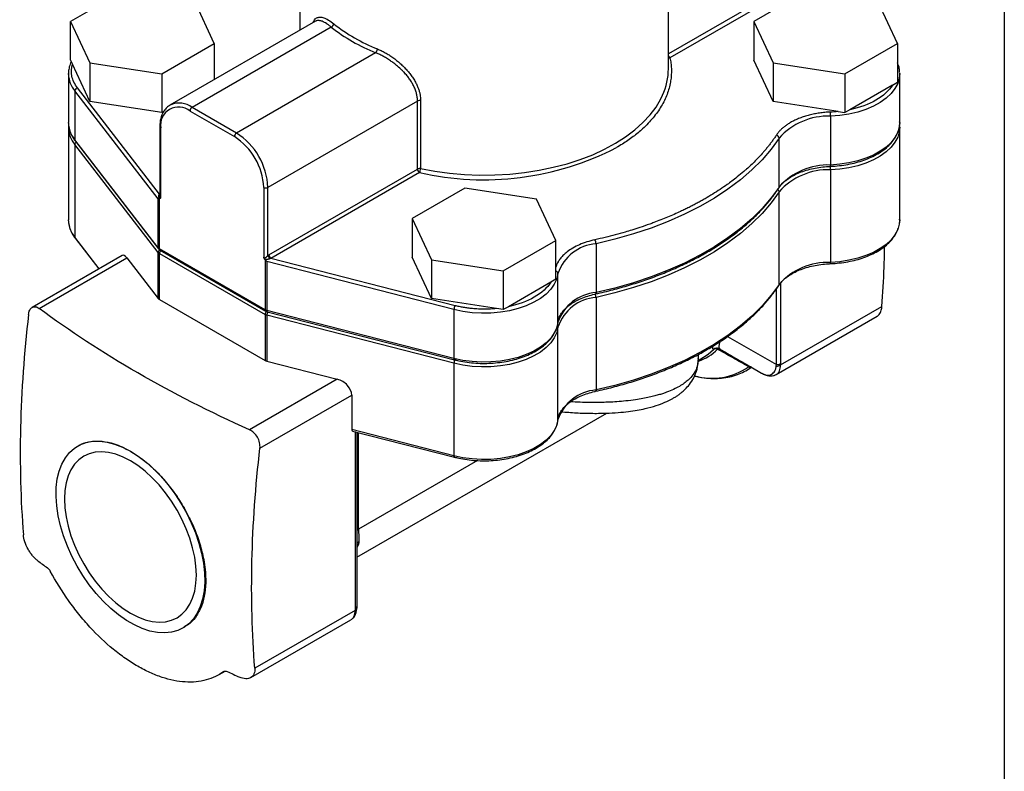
# Model space of a CAD drawing. Header units: inches. Extents: x 0.5 to 21.5, y 0.5 to 16.5.
# Tile 4 of 6: x 18.2 to 21.5, y 10.7 to 13.3. Entities that reach past the tile are written whole.
import ezdxf

# ---------------------------------------------------------------- set-up
doc = ezdxf.new("R2010")
doc.units = ezdxf.units.IN
doc.header["$LTSCALE"] = 2
doc.header["$MEASUREMENT"] = 0
doc.linetypes.add('SLD-Solid', pattern=[0])
doc.layers.add('TEXT', color=140, linetype='SLD-Solid', lineweight=25)

msp = doc.modelspace()

# ---------------------------------------------------------------- linework, layer by layer
for p, q in [((20.366, 13.0923), (20.366, 13.5452)), ((19.121, 13.4746), (19.121, 13.2221)), ((20.7578, 13.3684), (20.366, 13.1422)), ((18.5252, 13.3548), (18.3476, 13.2523)), ((20.7649, 13.3562), (20.3712, 13.1289)), ((20.8318, 13.3548), (20.6542, 13.2523)), ((18.8328, 13.1772), (18.7678, 13.3173)), ((21.1394, 13.1772), (21.0744, 13.3173)), ((18.3476, 13.2523), (18.4126, 13.1122)), ((18.3476, 13.1216), (18.3476, 13.2523)), ((19.174, 13.2527), (18.6828, 12.9691)), ((19.2276, 13.2329), (18.7578, 12.9617)), ((20.6542, 13.2523), (20.7192, 13.1122)), ((20.6542, 13.2523), (20.6542, 13.1216)), ((18.6552, 13.0747), (18.8328, 13.1772)), ((18.8328, 13.1772), (18.8328, 13.0557)), ((20.9618, 13.0747), (21.1394, 13.1772)), ((21.1394, 13.1772), (21.1394, 13.0466)), ((19.3775, 13.1464), (18.9077, 12.8751)), ((18.3476, 13.1216), (18.3539, 13.1082)), ((18.4126, 12.9816), (18.3539, 13.1082)), ((18.4126, 13.1122), (18.6552, 13.0747)), ((18.4126, 13.1122), (18.4126, 12.9816)), ((20.7192, 12.9816), (20.6542, 13.1216)), ((20.7192, 13.1122), (20.7192, 12.9816)), ((20.7192, 13.1122), (20.9618, 13.0747)), ((18.3402, 13.0759), (18.3402, 12.911)), ((18.3403, 13.0729), (18.3402, 13.0759)), ((18.6552, 13.0747), (18.6552, 12.944)), ((20.9618, 13.0747), (20.9618, 12.944)), ((21.1467, 13.079), (21.1468, 13.0759)), ((21.1468, 12.911), (21.1468, 13.0759)), ((21.1223, 13.0367), (20.9788, 12.9539)), ((21.1223, 13.0367), (21.1394, 13.0466)), ((18.6431, 12.6525), (18.3618, 13.0172)), ((18.3618, 13.0172), (18.3618, 12.8523)), ((18.6479, 12.6688), (18.371, 13.0277)), ((18.6552, 12.944), (18.4126, 12.9816)), ((18.6855, 12.9706), (18.6828, 12.9691)), ((19.5187, 12.983), (19.0138, 12.6914)), ((19.5187, 12.7535), (19.5187, 12.983)), ((19.5293, 12.9843), (19.5293, 12.7548)), ((20.9385, 12.9476), (20.7192, 12.9816)), ((18.6618, 12.9479), (18.6552, 12.944)), ((18.7507, 12.9494), (18.9006, 12.8629)), ((18.9077, 12.8751), (18.7578, 12.9617)), ((20.9134, 12.9319), (20.9134, 12.767)), ((20.9385, 12.9476), (20.9618, 12.944)), ((20.9788, 12.9539), (20.9618, 12.944)), ((18.3403, 12.9079), (18.3402, 12.911)), ((21.1464, 12.8979), (21.146, 12.9028)), ((18.3402, 12.8946), (18.3402, 12.5819)), ((18.6488, 12.8964), (18.6488, 12.6611)), ((18.6517, 12.6566), (18.6517, 12.8923)), ((21.1467, 12.8977), (21.1468, 12.8946)), ((21.1468, 12.5819), (21.1468, 12.8946)), ((18.6431, 12.4876), (18.3618, 12.8523)), ((18.6431, 12.4713), (18.3618, 12.8359)), ((18.3618, 12.8359), (18.3618, 12.5232)), ((18.363, 12.8485), (18.6444, 12.4838)), ((20.7397, 12.6927), (20.7397, 12.8577)), ((19.017, 12.4638), (19.5187, 12.7535)), ((19.5258, 12.7413), (19.024, 12.4516)), ((20.9134, 12.7506), (20.9134, 12.4379)), ((18.6479, 12.6688), (18.6488, 12.6693)), ((18.6479, 12.6688), (18.6488, 12.6683)), ((18.9996, 12.6914), (18.9996, 12.4557)), ((19.0138, 12.4616), (19.0138, 12.6914)), ((19.6785, 12.689), (19.5009, 12.5865)), ((19.9211, 12.6515), (19.6785, 12.689)), ((20.7397, 12.3637), (20.7397, 12.6764)), ((18.6431, 12.4876), (18.6431, 12.6525)), ((18.6473, 12.4841), (18.6473, 12.6531)), ((19.9861, 12.5114), (19.9211, 12.6515)), ((18.3403, 12.5789), (18.3402, 12.5819)), ((19.5009, 12.5865), (19.5659, 12.4464)), ((19.5009, 12.5865), (19.5009, 12.4558)), ((18.4441, 12.4165), (18.3618, 12.5232)), ((18.363, 12.5194), (18.4429, 12.4159)), ((19.8085, 12.4089), (19.9861, 12.5114)), ((19.9861, 12.3808), (19.9861, 12.5114)), ((20.1215, 12.5008), (20.1215, 12.3359)), ((18.6431, 12.3161), (18.6431, 12.4713)), ((18.6444, 12.4838), (18.6493, 12.4795)), ((19.0041, 12.2781), (18.6473, 12.4841)), ((18.6473, 12.4678), (19.0041, 12.2618)), ((18.6473, 12.3126), (18.6473, 12.4678)), ((18.6493, 12.4795), (19.0061, 12.2736)), ((18.5218, 12.4614), (18.2179, 12.2859)), ((18.2413, 12.2825), (18.5372, 12.4534)), ((18.5372, 12.4534), (18.6431, 12.3161)), ((19.0041, 12.4472), (19.0041, 12.2781)), ((19.6418, 12.2783), (19.0101, 12.4407)), ((19.0101, 12.4407), (19.0101, 12.2758)), ((19.6459, 12.2917), (19.024, 12.4516)), ((19.5659, 12.3158), (19.5009, 12.4558)), ((19.5659, 12.4464), (19.8085, 12.4089)), ((19.5659, 12.4464), (19.5659, 12.3158)), ((19.8085, 12.4089), (19.8085, 12.2783)), ((19.9929, 12.2356), (19.9929, 12.4006)), ((19.969, 12.3709), (19.8255, 12.2881)), ((19.9861, 12.3808), (19.969, 12.3709)), ((20.7446, 12.3681), (20.7446, 12.096)), ((20.7305, 12.0926), (20.7305, 12.3485)), ((18.6473, 12.3126), (19.0041, 12.1067)), ((19.7852, 12.2819), (19.5659, 12.3158)), ((20.1215, 12.3196), (20.1215, 12.0068)), ((19.0061, 12.2736), (19.0117, 12.2713)), ((19.6418, 12.1134), (19.0101, 12.2758)), ((19.0117, 12.2713), (19.6434, 12.1089)), ((19.6418, 12.2783), (19.6418, 12.1134)), ((19.8085, 12.2783), (19.7852, 12.2819)), ((19.8255, 12.2881), (19.8085, 12.2783)), ((20.7447, 12.0915), (21.0869, 12.2891)), ((19.0041, 12.2618), (19.0041, 12.1067)), ((19.6418, 12.097), (19.0101, 12.2594)), ((19.0101, 12.2594), (19.0101, 12.1043)), ((20.73, 12.059), (21.0709, 12.2558)), ((19.9929, 11.9066), (19.9929, 12.2193)), ((20.5655, 12.1879), (20.7305, 12.0926)), ((20.5396, 12.1451), (20.6805, 12.0638)), ((20.5396, 12.1451), (20.5397, 12.145)), ((19.0101, 12.1043), (19.2479, 12.0432)), ((20.4657, 12.1131), (20.4657, 12.112)), ((20.4662, 12.1067), (20.4846, 12.1174)), ((20.467, 12.1131), (20.467, 12.1271)), ((19.6418, 12.097), (19.6418, 11.7843)), ((20.6277, 12.0719), (20.6461, 12.0836)), ((20.6302, 12.0733), (20.647, 12.0831)), ((20.6438, 12.0849), (20.6805, 12.0638)), ((19.2479, 12.0432), (18.9519, 11.8723)), ((20.6861, 12.0611), (20.6872, 12.0605)), ((18.9867, 11.8107), (19.2968, 11.9897)), ((19.2968, 11.9897), (19.2968, 11.873)), ((19.3139, 11.4416), (20.1575, 11.9286)), ((20.0065, 11.9332), (20.001, 11.93)), ((19.6418, 11.7843), (19.2968, 11.873)), ((19.2997, 11.8682), (19.6434, 11.7799)), ((19.3081, 11.8661), (19.3081, 11.2667)), ((19.3139, 11.8646), (19.3139, 11.2749)), ((19.32, 11.5369), (19.32, 11.863)), ((18.3729, 11.8181), (18.3719, 11.8175)), ((19.7209, 11.7683), (19.32, 11.5369)), ((19.3134, 11.2674), (19.3136, 11.2727)), ((19.3079, 11.2621), (18.9693, 11.0666)), ((18.7269, 11.2027), (18.7327, 11.206)), ((18.9559, 11.0348), (19.2933, 11.2296)), ((18.8487, 11.0449), (18.8696, 11.057))]:
    msp.add_line(p, q)
at = {"flags": 128}
for points in [[(21.1468, 13.0759), (21.1454, 13.0608), (21.1401, 13.0427), (21.1308, 13.0252), (21.1178, 13.0084), (21.1011, 12.9928), (21.0812, 12.9785), (21.0583, 12.9658), (21.0328, 12.9548), (21.0051, 12.9458), (20.9756, 12.939), (20.9449, 12.9343), (20.9134, 12.9319)], [(19.5293, 12.7548), (19.5777, 12.7459), (19.6273, 12.7392), (19.6777, 12.7349), (19.7285, 12.733), (19.7794, 12.7335), (19.83, 12.7364), (19.8801, 12.7417), (19.9293, 12.7493), (19.9772, 12.7592), (20.0236, 12.7713), (20.0681, 12.7856), (20.1104, 12.8019), (20.1503, 12.8202), (20.1874, 12.8403), (20.2216, 12.8621), (20.2526, 12.8854), (20.2801, 12.9101), (20.3041, 12.9361), (20.3244, 12.963), (20.3407, 12.9909), (20.3465, 13.003)], [(21.1468, 12.911), (21.1454, 12.8958), (21.1401, 12.8778), (21.1308, 12.8602), (21.1178, 12.8435), (21.1011, 12.8278), (21.0812, 12.8135), (21.0583, 12.8008), (21.0328, 12.7899), (21.0051, 12.7809), (20.9756, 12.774), (20.9449, 12.7694), (20.9134, 12.767)], [(21.1468, 12.8946), (21.1454, 12.8795), (21.1401, 12.8614), (21.1308, 12.8439), (21.1178, 12.8272), (21.1011, 12.8115), (21.0812, 12.7972), (21.0583, 12.7845), (21.0328, 12.7736), (21.0051, 12.7646), (20.9756, 12.7577), (20.9449, 12.753), (20.9134, 12.7506)], [(20.7397, 12.8577), (20.713, 12.8208), (20.6822, 12.7849), (20.6475, 12.7503), (20.6089, 12.7171), (20.5667, 12.6854), (20.521, 12.6553), (20.472, 12.6271), (20.42, 12.6007), (20.365, 12.5763), (20.3075, 12.5541), (20.2475, 12.534), (20.1855, 12.5162), (20.1215, 12.5008)], [(18.6488, 12.6665), (18.6478, 12.6667), (18.6466, 12.6672)], [(20.7397, 12.6927), (20.713, 12.6558), (20.6822, 12.62), (20.6475, 12.5854), (20.6089, 12.5522), (20.5667, 12.5205), (20.521, 12.4904), (20.472, 12.4621), (20.42, 12.4357), (20.365, 12.4114), (20.3075, 12.3891), (20.2475, 12.3691), (20.1855, 12.3513), (20.1215, 12.3359)], [(20.7397, 12.6764), (20.713, 12.6395), (20.6822, 12.6037), (20.6475, 12.5691), (20.6089, 12.5358), (20.5667, 12.5041), (20.521, 12.4741), (20.472, 12.4458), (20.42, 12.4194), (20.365, 12.395), (20.3075, 12.3728), (20.2475, 12.3527), (20.1855, 12.335), (20.1215, 12.3196)], [(21.1468, 12.5819), (21.1454, 12.5668), (21.1401, 12.5487), (21.1308, 12.5311), (21.1178, 12.5144), (21.1011, 12.4988), (21.0812, 12.4845), (21.0583, 12.4718), (21.0328, 12.4608), (21.0051, 12.4518), (20.9756, 12.445), (20.9449, 12.4403), (20.9134, 12.4379)], [(19.9929, 12.4006), (19.9888, 12.3822), (19.9806, 12.3643), (19.9685, 12.3472), (19.9527, 12.3311), (19.9335, 12.3163), (19.9111, 12.3031), (19.8861, 12.2916), (19.8586, 12.282), (19.8293, 12.2746), (19.7986, 12.2694), (19.7669, 12.2665), (19.7349, 12.2659), (19.703, 12.2677), (19.6718, 12.2719), (19.6418, 12.2783)], [(20.1215, 12.3359), (20.1215, 12.3344), (20.1213, 12.3332), (20.1209, 12.3323), (20.1205, 12.3317), (20.1201, 12.3315)], [(20.7397, 12.3637), (20.713, 12.3268), (20.6822, 12.2909), (20.6475, 12.2563), (20.6089, 12.2231), (20.5667, 12.1914), (20.521, 12.1613), (20.472, 12.1331), (20.42, 12.1067), (20.365, 12.0823), (20.3075, 12.06), (20.2475, 12.04), (20.1855, 12.0222), (20.1215, 12.0068)], [(19.0101, 12.2758), (19.0102, 12.2743), (19.0104, 12.273), (19.0108, 12.2721), (19.0113, 12.2715), (19.0117, 12.2713)], [(19.9929, 12.2356), (19.9888, 12.2173), (19.9806, 12.1994), (19.9685, 12.1823), (19.9527, 12.1662), (19.9335, 12.1514), (19.9111, 12.1381), (19.8861, 12.1266), (19.8586, 12.1171), (19.8293, 12.1096), (19.7986, 12.1044), (19.7669, 12.1015), (19.7349, 12.101), (19.703, 12.1028), (19.6718, 12.1069), (19.6418, 12.1134)], [(19.9929, 12.2193), (19.9888, 12.201), (19.9806, 12.1831), (19.9685, 12.166), (19.9527, 12.1499), (19.9335, 12.1351), (19.9111, 12.1218), (19.8861, 12.1103), (19.8586, 12.1008), (19.8293, 12.0933), (19.7986, 12.0881), (19.7669, 12.0852), (19.7349, 12.0846), (19.703, 12.0864), (19.6718, 12.0906), (19.6418, 12.097)], [(20.4846, 12.1174), (20.4998, 12.1275), (20.5182, 12.1438)], [(19.6418, 12.1134), (19.6419, 12.1119), (19.6421, 12.1106), (19.6425, 12.1097), (19.643, 12.1091), (19.6434, 12.1089)], [(20.1215, 12.0068), (20.1215, 12.0053), (20.1213, 12.0041), (20.1209, 12.0032), (20.1205, 12.0026), (20.1201, 12.0025)], [(19.9929, 11.9066), (19.9888, 11.8882), (19.9806, 11.8703), (19.9685, 11.8532), (19.9527, 11.8371), (19.9335, 11.8223), (19.9111, 11.8091), (19.8861, 11.7976), (19.8586, 11.788), (19.8293, 11.7806), (19.7986, 11.7754), (19.7669, 11.7724), (19.7349, 11.7719), (19.703, 11.7737), (19.6718, 11.7779), (19.6418, 11.7843)], [(18.5494, 11.8), (18.5761, 11.7829), (18.6025, 11.7628), (18.6282, 11.7398), (18.6531, 11.7142), (18.6768, 11.6863), (18.6991, 11.6564), (18.7197, 11.6248), (18.7383, 11.5919), (18.7548, 11.5581), (18.769, 11.5238), (18.7807, 11.4893), (18.7897, 11.455), (18.7961, 11.4214), (18.7996, 11.3888), (18.8003, 11.3575), (18.7982, 11.328), (18.7933, 11.3005), (18.7855, 11.2754), (18.7752, 11.253), (18.7622, 11.2335), (18.7469, 11.2171), (18.7293, 11.2041), (18.7096, 11.1945), (18.6882, 11.1884), (18.6652, 11.1861), (18.6408, 11.1874), (18.6155, 11.1923), (18.5893, 11.2009), (18.5628, 11.2129), (18.536, 11.2283), (18.5095, 11.247), (18.4834, 11.2686), (18.458, 11.2929), (18.4337, 11.3197), (18.4106, 11.3487), (18.3892, 11.3794), (18.3696, 11.4117), (18.352, 11.4451), (18.3366, 11.4792), (18.3237, 11.5137), (18.3133, 11.5481), (18.3056, 11.5821), (18.3006, 11.6153), (18.2985, 11.6472), (18.2992, 11.6777), (18.3027, 11.7062), (18.3091, 11.7325), (18.3181, 11.7563), (18.3298, 11.7773), (18.344, 11.7953), (18.3605, 11.81), (18.3791, 11.8214), (18.3997, 11.8292), (18.422, 11.8334), (18.4457, 11.8339), (18.4706, 11.8308), (18.4963, 11.8241), (18.5227, 11.8137), (18.5494, 11.8)], [(18.7721, 11.3815), (18.7707, 11.4111), (18.7666, 11.442), (18.7596, 11.4737), (18.7501, 11.5058), (18.738, 11.5381), (18.7236, 11.5699), (18.7069, 11.6011), (18.6883, 11.631), (18.6679, 11.6595), (18.6461, 11.686), (18.623, 11.7104), (18.599, 11.7322), (18.5743, 11.7513), (18.5494, 11.7673), (18.5245, 11.7801), (18.4998, 11.7895), (18.4758, 11.7953), (18.4528, 11.7976), (18.4309, 11.7963), (18.4105, 11.7914), (18.3919, 11.7829), (18.3753, 11.771), (18.3608, 11.7558), (18.3487, 11.7375), (18.3392, 11.7164), (18.3323, 11.6927), (18.3281, 11.6667), (18.3267, 11.6387), (18.3281, 11.6091), (18.3323, 11.5782), (18.3392, 11.5465), (18.3487, 11.5143), (18.3608, 11.4821), (18.3753, 11.4503), (18.3919, 11.4191), (18.4105, 11.3892), (18.4309, 11.3607), (18.4528, 11.3342), (18.4758, 11.3098), (18.4998, 11.2879), (18.5245, 11.2689), (18.5494, 11.2529), (18.5743, 11.2401), (18.599, 11.2307), (18.623, 11.2249), (18.6461, 11.2226), (18.6679, 11.2239), (18.6883, 11.2288), (18.7069, 11.2373), (18.7236, 11.2492), (18.738, 11.2644), (18.7501, 11.2826), (18.7596, 11.3038), (18.7666, 11.3275), (18.7707, 11.3535), (18.7721, 11.3815)], [(19.6418, 11.7843), (19.6419, 11.7828), (19.6421, 11.7816), (19.6425, 11.7806), (19.643, 11.7801), (19.6434, 11.7799)]]:
    msp.add_lwpolyline(points, dxfattribs=at)
for centre, radius, start, end in [((19.2223, 13.2453), 0.0135, 293.1944, 356.1415), ((19.5965, 13.6988), 0.5942, 231.6283, 248.3771), ((19.5988, 13.7029), 0.5848, 231.6283, 248.3771), ((19.3651, 13.1597), 0.0183, 313.0679, 358.5298), ((20.3792, 13.1415), 0.0149, 207.6428, 237.5979), ((20.3703, 13.1399), 0.0111, 246.9396, 274.5866), ((18.4354, 13.0777), 0.0953, 182.9245, 219.4302), ((20.1469, 13.0934), 0.2191, 335.6252, 359.7071), ((18.3737, 13.0161), 0.0119, 103.25, 174.7774), ((18.7137, 12.9016), 0.0746, 53.7602, 112.2356), ((19.5258, 12.9691), 0.0155, 77.3073, 117.2013), ((18.7124, 12.9015), 0.0614, 51.3254, 188.6853), ((18.7661, 12.9487), 0.0154, 122.6055, 177.3945), ((20.9046, 12.7122), 0.2199, 87.6973, 138.5831), ((20.7675, 12.9319), 0.1458, 359.9899, 5.4691), ((18.4354, 12.9128), 0.0953, 182.9245, 219.4302), ((18.4354, 12.8965), 0.0953, 182.9245, 219.4302), ((18.6538, 12.8969), 0.00503, 185.7107, 245.6239), ((18.916, 12.8622), 0.0154, 122.6055, 177.3945), ((18.7845, 12.6815), 0.2295, 2.4763, 57.5237), ((20.7282, 12.8566), 0.0115, 5.5474, 79.3935), ((18.3679, 12.8522), 0.00605, 178.8703, 217.0111), ((18.3728, 12.8352), 0.011, 125.8049, 176.2793), ((18.7856, 12.6822), 0.2142, 2.4764, 57.5236), ((19.742, 13.697), 0.9799, 257.2545, 297.2541), ((20.9046, 12.5473), 0.2199, 87.6973, 138.5831), ((20.9006, 12.7657), 0.0128, 346.7079, 5.7524), ((19.5258, 12.7397), 0.0155, 77.3073, 117.2013), ((19.5341, 12.7542), 0.0154, 182.6055, 237.3945), ((19.5001, 12.755), 0.0291, 331.8619, 359.7072), ((20.9046, 12.531), 0.2199, 87.6973, 138.5831), ((20.7675, 12.7507), 0.1458, 359.9899, 5.4691), ((19.0067, 12.7051), 0.0154, 242.6097, 297.3903), ((20.7292, 12.6757), 0.0105, 3.7012, 54.184), ((20.7335, 12.6927), 0.00617, 327.0536, 0.8149), ((18.4354, 12.5837), 0.0953, 182.9245, 219.4302), ((18.3679, 12.5231), 0.00605, 178.8703, 217.0111), ((20.1322, 12.3546), 0.1466, 94.1637, 161.7307), ((20.0932, 12.5007), 0.0283, 0.3241, 28.9965), ((18.654, 12.4964), 0.014, 218.8786, 241.0684), ((18.6492, 12.4875), 0.00605, 178.868, 217.1275), ((18.6543, 12.4705), 0.0112, 120.5299, 176.0794), ((18.654, 12.48), 0.014, 218.8786, 241.0684), ((18.6522, 12.4836), 0.00493, 173.7012, 234.9867), ((18.663, 12.4669), 0.0158, 135.0169, 176.9203), ((19.0322, 12.4666), 0.0191, 195.2292, 236.6714), ((19.0323, 12.4645), 0.0154, 182.6055, 237.3945), ((20.9046, 12.2182), 0.2199, 87.6973, 138.5831), ((20.9006, 12.4366), 0.0128, 346.7079, 5.7524), ((19.9838, 12.3997), 0.00917, 5.3924, 75.6846), ((20.1322, 12.1897), 0.1466, 94.1637, 161.7307), ((20.7335, 12.3636), 0.00617, 327.0536, 0.8149), ((18.654, 12.3249), 0.014, 218.8786, 241.0684), ((20.1322, 12.1733), 0.1466, 94.1637, 161.7307), ((20.0906, 12.319), 0.0309, 1.055, 21.5854), ((19.0088, 12.2775), 0.00479, 172.7409, 235.9761), ((19.0158, 12.2991), 0.024, 240.6244, 256.0901), ((19.0196, 12.2611), 0.0155, 132.6489, 177.3192), ((19.0368, 12.2589), 0.0267, 153.0462, 178.8402), ((19.6668, 12.2781), 0.025, 146.8217, 179.4955), ((19.0158, 12.2827), 0.024, 240.6244, 256.0901), ((19.9853, 12.2191), 0.00761, 1.254, 41.8487), ((20.4219, 12.2491), 0.1513, 287.3346, 316.4632), ((20.5298, 12.1279), 0.0198, 60.1579, 126.2666), ((20.5261, 12.129), 0.0168, 70.92, 118.0672), ((19.0158, 12.1276), 0.024, 240.6244, 256.0901), ((19.6668, 12.0968), 0.025, 146.8217, 179.4955), ((20.5134, 12.2586), 0.2124, 253.8488, 305.327), ((20.6396, 12.0768), 0.00913, 62.6683, 111.6855), ((20.73, 12.1159), 0.0284, 269.8689, 301.1908), ((20.731, 12.1215), 0.0289, 268.8559, 298.0402), ((20.6882, 12.0664), 0.00598, 236.5452, 260.8297), ((20.1322, 11.8606), 0.1466, 94.1637, 161.7307), ((19.3277, 11.5255), 0.0137, 123.8358, 177.8737), ((19.3308, 11.4808), 0.0169, 127.1306, 179.1196), ((19.3039, 11.2759), 0.0101, 294.3747, 354.3052), ((19.3038, 11.2718), 0.0106, 293.1532, 335.3154)]:
    msp.add_arc(centre, radius, start, end)
for centre, major_axis, ratio, start_param, end_param in [((18.6644, 12.6392), (0.0194, -0.0128), 0.299721, 2.781424, 2.815391), ((18.5372, 12.4126), (-0.014, 0.0494), 0.337002, 5.5825, 6.367817), ((18.987, 12.453), (0.0194, -0.0128), 0.299721, 0.71622, 0.750186), ((19.2479, 12.0023), (0.0445, -0.0284), 0.716664, 0.429795, 2.000592), ((19.3044, 11.8774), (0.00571, 0.00866), 0.574681, 2.424444, 3.336601)]:
    msp.add_ellipse(centre, major_axis=major_axis, ratio=ratio, start_param=start_param, end_param=end_param)
for points, knots in [([(19.1669, 13.2486), (19.1678, 13.2509), (19.1706, 13.2582), (19.1778, 13.2645), (19.1886, 13.2678), (19.2021, 13.2654), (19.2178, 13.2581), (19.2298, 13.249), (19.2358, 13.2444)], [0, 0, 0, 0, 0.087746, 0.26966, 0.452694, 0.634755, 0.81832, 1, 1, 1, 1]), ([(19.2276, 13.2329), (19.225, 13.235), (19.2197, 13.2394), (19.2119, 13.2448), (19.2041, 13.2494), (19.1978, 13.2522), (19.1927, 13.2539), (19.1886, 13.2549), (19.1833, 13.2554), (19.1792, 13.2548), (19.1763, 13.2538), (19.1752, 13.2533), (19.1744, 13.253), (19.1741, 13.2527), (19.174, 13.2526)], [0, 0, 0, 0, 0.1138093, 0.2344089, 0.361857, 0.4962027, 0.5663033, 0.6487747, 0.7436172, 0.9031166, 0.9406582, 0.9703729, 0.9922604, 1, 1, 1, 1]), ([(19.5187, 12.983), (19.5187, 12.9849), (19.5186, 12.9889), (19.5181, 12.9949), (19.5171, 13.0011), (19.5158, 13.0074), (19.514, 13.0137), (19.5119, 13.0202), (19.5093, 13.0267), (19.5056, 13.035), (19.5, 13.0454), (19.4924, 13.0571), (19.4834, 13.0689), (19.4746, 13.079), (19.4639, 13.09), (19.4523, 13.1005), (19.4394, 13.1108), (19.4269, 13.1198), (19.4145, 13.1279), (19.4015, 13.1353), (19.3892, 13.1415), (19.3813, 13.1448), (19.3775, 13.1464)], [0, 0, 0, 0, 0.029885, 0.06013, 0.090752, 0.121768, 0.153194, 0.185046, 0.217338, 0.250084, 0.310198, 0.374813, 0.43318, 0.499928, 0.544917, 0.625028, 0.69432, 0.749571, 0.817387, 0.881713, 0.942574, 1, 1, 1, 1]), ([(19.3833, 13.1592), (19.3855, 13.1583), (19.3898, 13.1565), (19.3964, 13.1535), (19.4029, 13.1502), (19.4095, 13.1466), (19.4161, 13.1428), (19.4226, 13.1388), (19.4292, 13.1345), (19.4378, 13.1285), (19.4484, 13.1205), (19.4606, 13.1103), (19.4722, 13.0994), (19.4831, 13.0879), (19.4932, 13.0759), (19.5023, 13.0634), (19.5102, 13.0506), (19.5165, 13.0383), (19.5214, 13.0267), (19.5249, 13.016), (19.5274, 13.0053), (19.529, 12.9947), (19.5292, 12.9878), (19.5293, 12.9843)], [0, 0, 0, 0, 0.031289, 0.0624343, 0.0935108, 0.1245939, 0.155759, 0.1870809, 0.2186331, 0.2504878, 0.3126659, 0.3750162, 0.4375931, 0.5000899, 0.562821, 0.6252076, 0.6878126, 0.7499231, 0.8007208, 0.8507674, 0.9004194, 0.9500417, 1, 1, 1, 1]), ([(18.3499, 13.1166), (18.3492, 13.1152), (18.3453, 13.1082), (18.342, 13.0949), (18.3397, 13.0814), (18.3404, 13.0741), (18.3406, 13.0726)], [0, 0, 0, 0, 0.097497, 0.503557, 0.904612, 1, 1, 1, 1]), ([(18.371, 13.0277), (18.3613, 13.0402), (18.3549, 13.0536), (18.3491, 13.0808), (18.3497, 13.0947), (18.3539, 13.1082)], [0, 0, 0, 0, 0.5, 0.5, 1, 1, 1, 1]), ([(20.3712, 13.1289), (20.3718, 13.1259), (20.373, 13.1198), (20.3744, 13.1108), (20.3753, 13.1017), (20.3759, 13.0926), (20.3761, 13.0835), (20.3758, 13.0745), (20.3752, 13.0654), (20.3742, 13.0563), (20.3711, 13.0363), (20.3627, 13.0056), (20.3429, 12.9651), (20.3153, 12.9262), (20.2873, 12.8968), (20.2635, 12.876), (20.2468, 12.8628), (20.2292, 12.85), (20.2106, 12.8376), (20.1974, 12.8298), (20.1907, 12.8259)], [0, 0, 0, 0, 0.0274953, 0.0549327, 0.0823292, 0.1097017, 0.1370674, 0.1644434, 0.1918468, 0.2192945, 0.2468036, 0.3733697, 0.5000068, 0.6265722, 0.7532101, 0.8026561, 0.8519585, 0.9012167, 0.9505308, 1, 1, 1, 1]), ([(21.1464, 13.0792), (21.1461, 13.0837), (21.1455, 13.0941), (21.1428, 13.1051), (21.1397, 13.1112), (21.1394, 13.1118)], [0, 0, 0, 0, 0.40955, 0.947391, 1, 1, 1, 1]), ([(18.686, 12.9704), (18.6833, 12.969), (18.6762, 12.9656), (18.6671, 12.9566), (18.6588, 12.9443), (18.6529, 12.9296), (18.6494, 12.9135), (18.649, 12.9018), (18.6488, 12.8964)], [0, 0, 0, 0, 0.1169024, 0.2938956, 0.47133, 0.6519901, 0.8365446, 1, 1, 1, 1]), ([(20.9127, 12.9458), (20.9097, 12.9457), (20.9035, 12.9454), (20.8944, 12.9447), (20.8853, 12.9438), (20.8763, 12.9426), (20.8674, 12.9412), (20.8586, 12.9396), (20.85, 12.9378), (20.8414, 12.9357), (20.8331, 12.9335), (20.8249, 12.931), (20.817, 12.9283), (20.8092, 12.9254), (20.8, 12.9217), (20.7896, 12.9169), (20.7784, 12.9109), (20.7679, 12.9044), (20.7585, 12.8976), (20.75, 12.8906), (20.7425, 12.8833), (20.7358, 12.8758), (20.7321, 12.8705), (20.7303, 12.8679)], [0, 0, 0, 0, 0.0384635, 0.076927, 0.1153905, 0.153854, 0.1923174, 0.2307809, 0.2692444, 0.3077079, 0.3461714, 0.3846349, 0.4230984, 0.4615619, 0.5000254, 0.5638432, 0.6276587, 0.6914406, 0.755208, 0.8165723, 0.8776253, 0.9388148, 1, 1, 1, 1]), ([(18.341, 12.9029), (18.3406, 12.9005), (18.3399, 12.8966), (18.3404, 12.8928), (18.3406, 12.8914)], [0, 0, 0, 0, 0.6298996, 1, 1, 1, 1]), ([(18.3406, 12.9077), (18.3408, 12.9032), (18.3414, 12.8927), (18.3464, 12.8767), (18.3537, 12.8614), (18.3603, 12.8523), (18.363, 12.8485)], [0, 0, 0, 0, 0.218889, 0.506407, 0.795468, 1, 1, 1, 1]), ([(20.9131, 12.7627), (20.9183, 12.763), (20.9333, 12.7637), (20.9579, 12.7665), (20.9862, 12.7718), (21.0133, 12.779), (21.0388, 12.7881), (21.0624, 12.7989), (21.0836, 12.8113), (21.1023, 12.8253), (21.118, 12.8406), (21.1306, 12.857), (21.1398, 12.8742), (21.1452, 12.892), (21.1473, 12.9049), (21.1466, 12.9117), (21.1466, 12.9125)], [0, 0, 0, 0, 0.041673, 0.120692, 0.199786, 0.278952, 0.358214, 0.437594, 0.517098, 0.596703, 0.676289, 0.755629, 0.834399, 0.912286, 0.989213, 1, 1, 1, 1]), ([(20.7303, 12.8679), (20.7281, 12.8646), (20.7236, 12.8579), (20.7166, 12.8479), (20.7092, 12.8381), (20.7016, 12.8283), (20.6936, 12.8186), (20.6799, 12.8026), (20.6593, 12.7805), (20.6371, 12.7596), (20.6167, 12.7416), (20.6002, 12.728), (20.5812, 12.7133), (20.562, 12.6992), (20.5407, 12.6845), (20.5159, 12.6686), (20.4985, 12.6583), (20.4898, 12.6532)], [0, 0, 0, 0, 0.041679, 0.083355, 0.125027, 0.166695, 0.20836, 0.250022, 0.375058, 0.499995, 0.536072, 0.62518, 0.693238, 0.750011, 0.833354, 0.916684, 1, 1, 1, 1]), ([(20.7387, 12.6893), (20.7403, 12.6916), (20.745, 12.6984), (20.7553, 12.7092), (20.7704, 12.7213), (20.7883, 12.7322), (20.8087, 12.7417), (20.8311, 12.7496), (20.8552, 12.7559), (20.8801, 12.7602), (20.8997, 12.7621), (20.9106, 12.7626), (20.9131, 12.7627)], [0, 0, 0, 0, 0.059025, 0.174085, 0.288433, 0.402371, 0.516247, 0.630211, 0.74433, 0.858601, 0.967057, 1, 1, 1, 1]), ([(18.6476, 12.6532), (18.6473, 12.6538), (18.6466, 12.6551), (18.6458, 12.6574), (18.6453, 12.66), (18.6452, 12.6627), (18.6455, 12.6653), (18.6462, 12.6666), (18.6466, 12.6672)], [0, 0, 0, 0, 0.157362, 0.323439, 0.500346, 0.693876, 0.858971, 1, 1, 1, 1]), ([(20.1201, 12.3315), (20.1301, 12.3338), (20.1592, 12.3403), (20.2062, 12.3526), (20.2606, 12.3689), (20.3133, 12.387), (20.3641, 12.4069), (20.4129, 12.4284), (20.4595, 12.4515), (20.5038, 12.4762), (20.5455, 12.5023), (20.5846, 12.5298), (20.6209, 12.5585), (20.6543, 12.5885), (20.6847, 12.6195), (20.7115, 12.6509), (20.7288, 12.6744), (20.7372, 12.6871), (20.7387, 12.6893)], [0, 0, 0, 0, 0.0358713, 0.1040036, 0.1721504, 0.2403069, 0.3084739, 0.3766518, 0.4448406, 0.5130396, 0.581247, 0.64946, 0.7176725, 0.7858763, 0.8540611, 0.9222135, 0.9866489, 1, 1, 1, 1]), ([(18.6517, 12.6566), (18.6515, 12.6561), (18.651, 12.6552), (18.6502, 12.6543), (18.6491, 12.6534), (18.6482, 12.6533), (18.6476, 12.6532)], [0, 0, 0, 0, 0.258094, 0.499545, 0.684783, 1, 1, 1, 1]), ([(18.6488, 12.6611), (18.6488, 12.6603), (18.6488, 12.6592), (18.6491, 12.658), (18.6494, 12.6571), (18.6499, 12.6564), (18.6507, 12.6561), (18.6513, 12.6564), (18.6517, 12.6566)], [0, 0, 0, 0, 0.2385174, 0.3604772, 0.4657308, 0.5939016, 0.7332029, 1, 1, 1, 1]), ([(20.4898, 12.6532), (20.4854, 12.6507), (20.4766, 12.6457), (20.4631, 12.6383), (20.4494, 12.631), (20.4355, 12.6239), (20.4214, 12.617), (20.3974, 12.6056), (20.363, 12.5904), (20.3278, 12.5765), (20.2965, 12.565), (20.2718, 12.5564), (20.244, 12.5475), (20.2165, 12.5393), (20.1866, 12.5309), (20.1526, 12.5222), (20.1295, 12.517), (20.118, 12.5144)], [0, 0, 0, 0, 0.041679, 0.083355, 0.125027, 0.166695, 0.20836, 0.250022, 0.375058, 0.499995, 0.536072, 0.62518, 0.693238, 0.750011, 0.833354, 0.916684, 1, 1, 1, 1]), ([(18.3406, 12.5786), (18.3408, 12.5741), (18.3414, 12.5637), (18.3464, 12.5476), (18.3537, 12.5323), (18.3603, 12.5232), (18.363, 12.5194)], [0, 0, 0, 0, 0.218889, 0.506407, 0.795468, 1, 1, 1, 1]), ([(20.9131, 12.4337), (20.9183, 12.4339), (20.9333, 12.4347), (20.9579, 12.4375), (20.9862, 12.4427), (21.0133, 12.4499), (21.0388, 12.459), (21.0624, 12.4698), (21.0836, 12.4823), (21.1023, 12.4962), (21.118, 12.5115), (21.1306, 12.5279), (21.1398, 12.5451), (21.1452, 12.5629), (21.1473, 12.5758), (21.1466, 12.5826), (21.1466, 12.5835)], [0, 0, 0, 0, 0.041673, 0.120692, 0.199786, 0.278952, 0.358214, 0.437594, 0.517098, 0.596703, 0.676289, 0.755629, 0.834399, 0.912286, 0.989213, 1, 1, 1, 1]), ([(20.118, 12.5144), (20.1088, 12.5121), (20.0904, 12.5076), (20.0653, 12.498), (20.0427, 12.4866), (20.0274, 12.4763), (20.0178, 12.4684), (20.0123, 12.4634), (20.0073, 12.4583), (20.0027, 12.453), (19.9985, 12.4477), (19.996, 12.4439), (19.9944, 12.4413), (19.9928, 12.4386), (19.9906, 12.4345), (19.9885, 12.4299), (19.9868, 12.4259), (19.9863, 12.4235), (19.9861, 12.4223)], [0, 0, 0, 0, 0.138236, 0.276472, 0.414709, 0.552945, 0.600035, 0.647124, 0.694212, 0.741277, 0.788336, 0.835386, 0.837657, 0.85513, 0.903306, 0.940422, 0.970883, 1, 1, 1, 1]), ([(21.0869, 12.2891), (21.0898, 12.3334), (21.0944, 12.4019), (21.0955, 12.4686), (21.0959, 12.492)], [0, 0, 0, 0, 0.648175, 1, 1, 1, 1]), ([(18.9996, 12.4557), (19.0001, 12.455), (19.0008, 12.454), (19.0021, 12.4531), (19.0035, 12.4527), (19.0053, 12.4534), (19.007, 12.4547), (19.0088, 12.4563), (19.0105, 12.4581), (19.0121, 12.4599), (19.0132, 12.4611), (19.0138, 12.4616)], [0, 0, 0, 0, 0.124764, 0.190298, 0.250675, 0.350737, 0.500081, 0.624137, 0.749762, 0.880923, 1, 1, 1, 1]), ([(19.0037, 12.4476), (19.0033, 12.4481), (19.0026, 12.4491), (19.0018, 12.4504), (19.0011, 12.4519), (19.0003, 12.4536), (18.9999, 12.455), (18.9996, 12.4557)], [0, 0, 0, 0, 0.227315, 0.389549, 0.500754, 0.742015, 1, 1, 1, 1]), ([(19.0217, 12.4507), (19.0212, 12.4505), (19.0203, 12.45), (19.0186, 12.4494), (19.0168, 12.4488), (19.0148, 12.4483), (19.0119, 12.4477), (19.0081, 12.4472), (19.0051, 12.4475), (19.0037, 12.4476)], [0, 0, 0, 0, 0.082181, 0.172185, 0.271255, 0.380323, 0.500091, 0.761005, 1, 1, 1, 1]), ([(19.0138, 12.4616), (19.0143, 12.462), (19.0154, 12.4629), (19.0164, 12.4635), (19.017, 12.4638)], [0, 0, 0, 0, 0.4996283, 1, 1, 1, 1]), ([(20.7387, 12.3602), (20.7403, 12.3625), (20.745, 12.3693), (20.7553, 12.3801), (20.7704, 12.3922), (20.7883, 12.4031), (20.8087, 12.4126), (20.8311, 12.4206), (20.8552, 12.4268), (20.8801, 12.4312), (20.8997, 12.4331), (20.9106, 12.4336), (20.9131, 12.4337)], [0, 0, 0, 0, 0.059025, 0.174085, 0.288433, 0.402371, 0.516247, 0.630211, 0.74433, 0.858601, 0.967057, 1, 1, 1, 1]), ([(20.1201, 12.0025), (20.1301, 12.0047), (20.1592, 12.0113), (20.2062, 12.0235), (20.2606, 12.0398), (20.3133, 12.058), (20.3641, 12.0778), (20.4129, 12.0993), (20.4595, 12.1225), (20.5038, 12.1471), (20.5455, 12.1732), (20.5846, 12.2007), (20.6209, 12.2295), (20.6543, 12.2594), (20.6847, 12.2904), (20.7115, 12.3219), (20.7288, 12.3453), (20.7372, 12.358), (20.7387, 12.3602)], [0, 0, 0, 0, 0.035871, 0.104004, 0.17215, 0.240307, 0.308474, 0.376652, 0.444841, 0.51304, 0.581247, 0.64946, 0.717673, 0.785876, 0.854061, 0.922214, 0.986649, 1, 1, 1, 1]), ([(19.9929, 12.2349), (19.9933, 12.2372), (19.9943, 12.2444), (19.9987, 12.2562), (20.0072, 12.2702), (20.019, 12.2834), (20.0337, 12.2956), (20.0512, 12.3067), (20.0711, 12.3165), (20.0929, 12.3245), (20.1096, 12.3292), (20.1188, 12.3312), (20.1201, 12.3315)], [0, 0, 0, 0, 0.0590097, 0.1794671, 0.2979643, 0.4142011, 0.5291517, 0.6436007, 0.7579548, 0.8723747, 0.9809866, 1, 1, 1, 1]), ([(18.2054, 12.2618), (18.206, 12.2675), (18.2075, 12.2726), (18.2107, 12.2788), (18.2119, 12.2806), (18.2147, 12.2837), (18.2163, 12.285), (18.2212, 12.2879), (18.2251, 12.2886), (18.233, 12.2874), (18.2372, 12.2855), (18.2413, 12.2825)], [0, 0, 0, 0, 0.25, 0.25, 0.375, 0.375, 0.5, 0.5, 0.75, 0.75, 1, 1, 1, 1]), ([(18.9519, 11.8723), (18.8195, 11.9315), (18.6931, 11.9958), (18.4553, 12.1331), (18.3439, 12.2061), (18.2413, 12.2825)], [0, 0, 0, 0, 0.5, 0.5, 1, 1, 1, 1]), ([(19.7852, 12.2819), (19.7819, 12.2815), (19.7752, 12.2809), (19.765, 12.2803), (19.7549, 12.2799), (19.7462, 12.2797), (19.736, 12.2798), (19.7258, 12.2801), (19.7142, 12.2808), (19.7024, 12.2817), (19.6891, 12.2833), (19.6744, 12.2855), (19.6599, 12.2883), (19.6505, 12.2906), (19.6459, 12.2917)], [0, 0, 0, 0, 0.071411, 0.14282, 0.214227, 0.285633, 0.325978, 0.42828, 0.501381, 0.571791, 0.678844, 0.785898, 0.89295, 1, 1, 1, 1]), ([(21.0705, 12.2566), (21.0731, 12.2581), (21.0794, 12.2618), (21.0849, 12.2739), (21.0863, 12.2847), (21.0869, 12.2891)], [0, 0, 0, 0, 0.285574, 0.709793, 1, 1, 1, 1]), ([(18.2054, 12.2618), (18.1905, 12.1322), (18.1815, 12.0046), (18.1757, 11.7557), (18.1788, 11.6345), (18.188, 11.5177)], [0, 0, 0, 0, 0.5, 0.5, 1, 1, 1, 1]), ([(19.9857, 12.208), (19.9857, 12.2081), (19.9888, 12.2138), (19.991, 12.2229), (19.9924, 12.2319), (19.9929, 12.2349)], [0, 0, 0, 0, 0.005354, 0.670153, 1, 1, 1, 1]), ([(19.6434, 12.1089), (19.6482, 12.1078), (19.6621, 12.1044), (19.6862, 12.1002), (19.7154, 12.0972), (19.7451, 12.0963), (19.7747, 12.0975), (19.8039, 12.1006), (19.8323, 12.1059), (19.8594, 12.113), (19.885, 12.122), (19.9086, 12.1328), (19.9299, 12.1452), (19.9486, 12.1592), (19.9644, 12.1744), (19.9772, 12.1907), (19.9829, 12.2023), (19.9857, 12.208)], [0, 0, 0, 0, 0.036277, 0.1050391, 0.1737831, 0.2425029, 0.3112206, 0.3799554, 0.4487275, 0.5175607, 0.5864777, 0.6554966, 0.7246239, 0.7938397, 0.8630433, 0.9320383, 1, 1, 1, 1]), ([(20.5401, 12.1704), (20.5389, 12.1671), (20.5357, 12.1586), (20.5353, 12.1499), (20.5381, 12.1467), (20.5396, 12.1451)], [0, 0, 0, 0, 0.232986, 0.601225, 1, 1, 1, 1]), ([(20.5181, 12.1439), (20.5168, 12.1449), (20.5147, 12.1467), (20.5168, 12.1535), (20.5177, 12.1564)], [0, 0, 0, 0, 0.580041, 1, 1, 1, 1]), ([(20.5397, 12.145), (20.5389, 12.1454), (20.5374, 12.1463), (20.5347, 12.1471), (20.5318, 12.1477), (20.5283, 12.1477), (20.5234, 12.1469), (20.5201, 12.145), (20.5182, 12.1438)], [0, 0, 0, 0, 0.11407, 0.234958, 0.363646, 0.500717, 0.707435, 1, 1, 1, 1]), ([(20.5315, 12.1449), (20.5322, 12.1451), (20.5333, 12.1456), (20.5348, 12.1459), (20.5364, 12.146), (20.538, 12.1458), (20.5392, 12.1453), (20.5397, 12.145)], [0, 0, 0, 0, 0.205541, 0.372262, 0.50015, 0.771589, 1, 1, 1, 1]), ([(20.6363, 12.0853), (20.6271, 12.0905), (20.6092, 12.1007), (20.5825, 12.1159), (20.5568, 12.1306), (20.5398, 12.1402), (20.5315, 12.1449)], [0, 0, 0, 0, 0.265359, 0.520489, 0.765373, 1, 1, 1, 1]), ([(20.5397, 12.145), (20.5481, 12.1402), (20.5652, 12.1303), (20.591, 12.1154), (20.6173, 12.1002), (20.6349, 12.0901), (20.6438, 12.0849)], [0, 0, 0, 0, 0.239929, 0.486558, 0.739908, 1, 1, 1, 1]), ([(20.0031, 11.9334), (20.0206, 11.932), (20.0554, 11.9292), (20.106, 11.9277), (20.1532, 11.928), (20.195, 11.9303), (20.2302, 11.9339), (20.2605, 11.9383), (20.292, 11.9446), (20.3233, 11.9531), (20.3543, 11.9646), (20.3758, 11.9752), (20.3906, 11.9841), (20.4, 11.9904), (20.4105, 11.9984), (20.4234, 12.0099), (20.4383, 12.0265), (20.4529, 12.0493), (20.4646, 12.0788), (20.4662, 12.1014), (20.467, 12.1134)], [0, 0, 0, 0, 0.070584, 0.140999, 0.216807, 0.282985, 0.340573, 0.393959, 0.443555, 0.517737, 0.582233, 0.645002, 0.668581, 0.692187, 0.717604, 0.75279, 0.798757, 0.85548, 0.922737, 1, 1, 1, 1]), ([(20.4657, 12.112), (20.4659, 12.1063), (20.4662, 12.0938), (20.4597, 12.076), (20.4491, 12.0576), (20.4351, 12.0422), (20.4193, 12.0294), (20.403, 12.0188), (20.3833, 12.0085), (20.3647, 12.0007), (20.3484, 11.995), (20.3352, 11.9908), (20.3195, 11.9864), (20.301, 11.982), (20.2795, 11.9775), (20.2635, 11.975), (20.2551, 11.9737)], [0, 0, 0, 0, 0.081291, 0.178775, 0.280756, 0.387258, 0.458115, 0.533355, 0.612981, 0.696998, 0.733462, 0.77554, 0.823233, 0.876541, 0.935464, 1, 1, 1, 1]), ([(20.4537, 12.0547), (20.4571, 12.0537), (20.4709, 12.05), (20.4944, 12.0468), (20.524, 12.0451), (20.5525, 12.047), (20.5796, 12.0522), (20.6048, 12.0602), (20.6201, 12.0681), (20.6275, 12.0719)], [0, 0, 0, 0, 0.053223, 0.214961, 0.376026, 0.536134, 0.695076, 0.852816, 1, 1, 1, 1]), ([(20.647, 12.0843), (20.6465, 12.0841), (20.6456, 12.0836), (20.6441, 12.0831), (20.6427, 12.0829), (20.6408, 12.0829), (20.6386, 12.0835), (20.6371, 12.0847), (20.6363, 12.0853)], [0, 0, 0, 0, 0.118325, 0.23807, 0.360082, 0.485154, 0.731392, 1, 1, 1, 1]), ([(20.6849, 12.0614), (20.6859, 12.0609), (20.6881, 12.0599), (20.6912, 12.0586), (20.6943, 12.0576), (20.6974, 12.0569), (20.702, 12.0564), (20.7078, 12.0568), (20.7144, 12.0594), (20.7203, 12.064), (20.7246, 12.0698), (20.7274, 12.0758), (20.7292, 12.0814), (20.7297, 12.0854), (20.7299, 12.0874)], [0, 0, 0, 0, 0.04693, 0.094777, 0.143739, 0.193996, 0.245719, 0.371764, 0.500033, 0.628349, 0.754479, 0.839783, 0.921342, 1, 1, 1, 1]), ([(20.7299, 12.0874), (20.73, 12.0883), (20.7302, 12.09), (20.7304, 12.0918), (20.7305, 12.0926)], [0, 0, 0, 0, 0.5043904, 1, 1, 1, 1]), ([(20.7301, 12.0591), (20.7301, 12.0591), (20.7319, 12.0598), (20.736, 12.0635), (20.7431, 12.0727), (20.7441, 12.0844), (20.7447, 12.0915)], [0, 0, 0, 0, 0.000966, 0.18462, 0.501874, 1, 1, 1, 1]), ([(20.7446, 12.096), (20.7446, 12.0953), (20.7446, 12.0938), (20.7447, 12.0923), (20.7447, 12.0915)], [0, 0, 0, 0, 0.49597, 1, 1, 1, 1]), ([(20.6805, 12.0638), (20.6812, 12.0634), (20.6826, 12.0626), (20.6841, 12.0618), (20.6849, 12.0614)], [0, 0, 0, 0, 0.49561, 1, 1, 1, 1]), ([(20.6872, 12.0605), (20.6949, 12.0575), (20.7062, 12.0531), (20.7207, 12.0546), (20.7271, 12.0576), (20.7301, 12.0591)], [0, 0, 0, 0, 0.538232, 0.782205, 1, 1, 1, 1]), ([(20.7245, 12.0568), (20.7245, 12.0568), (20.7267, 12.0569), (20.7284, 12.058), (20.7301, 12.0591)], [0, 0, 0, 0, 0.024668, 1, 1, 1, 1]), ([(19.9929, 11.9058), (19.9933, 11.9081), (19.9943, 11.9153), (19.9987, 11.9272), (20.0072, 11.9411), (20.019, 11.9543), (20.0337, 11.9665), (20.0512, 11.9776), (20.0711, 11.9874), (20.0929, 11.9955), (20.1096, 12.0001), (20.1188, 12.0022), (20.1201, 12.0025)], [0, 0, 0, 0, 0.05901, 0.179467, 0.297964, 0.414201, 0.529152, 0.643601, 0.757955, 0.872375, 0.980987, 1, 1, 1, 1]), ([(20.2551, 11.9737), (20.2442, 11.9723), (20.2239, 11.9696), (20.1937, 11.967), (20.1671, 11.9655), (20.1395, 11.9646), (20.1097, 11.9643), (20.0763, 11.965), (20.0515, 11.9658), (20.0377, 11.9667), (20.035, 11.9669)], [0, 0, 0, 0, 0.169455, 0.316309, 0.44056, 0.542205, 0.691586, 0.833193, 0.96703, 1, 1, 1, 1]), ([(19.9857, 11.879), (19.9857, 11.879), (19.9888, 11.8847), (19.991, 11.8938), (19.9924, 11.9028), (19.9929, 11.9058)], [0, 0, 0, 0, 0.005354, 0.670153, 1, 1, 1, 1]), ([(18.9867, 11.8107), (18.9874, 11.8165), (18.987, 11.8226), (18.9849, 11.8318), (18.984, 11.8349), (18.9816, 11.841), (18.9802, 11.844), (18.9754, 11.8525), (18.9713, 11.8578), (18.9622, 11.8664), (18.9571, 11.8699), (18.9519, 11.8723)], [0, 0, 0, 0, 0.25, 0.25, 0.375, 0.375, 0.5, 0.5, 0.75, 0.75, 1, 1, 1, 1]), ([(19.6434, 11.7799), (19.6482, 11.7787), (19.6621, 11.7753), (19.6862, 11.7712), (19.7154, 11.7682), (19.7451, 11.7672), (19.7747, 11.7684), (19.8039, 11.7716), (19.8323, 11.7768), (19.8594, 11.7839), (19.885, 11.793), (19.9086, 11.8038), (19.9299, 11.8162), (19.9486, 11.8301), (19.9644, 11.8454), (19.9772, 11.8616), (19.9829, 11.8732), (19.9857, 11.879)], [0, 0, 0, 0, 0.036277, 0.105039, 0.173783, 0.242503, 0.311221, 0.379955, 0.448727, 0.517561, 0.586478, 0.655497, 0.724624, 0.79384, 0.863043, 0.932038, 1, 1, 1, 1]), ([(18.3735, 11.8171), (18.3767, 11.8193), (18.3893, 11.828), (18.4164, 11.8342), (18.4537, 11.835), (18.4895, 11.8272), (18.5217, 11.815), (18.5402, 11.805), (18.5494, 11.8)], [0, 0, 0, 0, 0.0738136, 0.2885971, 0.5033628, 0.7181284, 0.8590642, 1, 1, 1, 1]), ([(18.9693, 11.0666), (18.9602, 11.1835), (18.957, 11.3047), (18.9628, 11.5535), (18.9718, 11.6811), (18.9867, 11.8107)], [0, 0, 0, 0, 0.5, 0.5, 1, 1, 1, 1]), ([(18.5494, 11.8), (18.5635, 11.791), (18.5918, 11.7731), (18.6331, 11.7368), (18.672, 11.6945), (18.7077, 11.647), (18.7388, 11.5956), (18.7648, 11.5419), (18.7846, 11.4874), (18.7965, 11.4396), (18.8023, 11.3996), (18.8046, 11.3611), (18.8019, 11.32), (18.7919, 11.2788), (18.7748, 11.2447), (18.7549, 11.22), (18.7386, 11.2107), (18.7321, 11.207)], [0, 0, 0, 0, 0.071575, 0.143151, 0.214726, 0.286301, 0.357879, 0.429456, 0.50104, 0.572623, 0.619636, 0.666649, 0.738241, 0.809833, 0.881425, 0.953017, 1, 1, 1, 1]), ([(19.32, 11.5369), (19.32, 11.5346), (19.3201, 11.53), (19.3201, 11.5234), (19.3202, 11.5171), (19.3203, 11.511), (19.3204, 11.5052), (19.3205, 11.4995), (19.3206, 11.496), (19.3206, 11.4943)], [0, 0, 0, 0, 0.139535, 0.280053, 0.421631, 0.564342, 0.70826, 0.853456, 1, 1, 1, 1]), ([(18.2365, 11.4298), (18.2336, 11.4319), (18.2307, 11.4344), (18.225, 11.4399), (18.2221, 11.443), (18.2165, 11.4497), (18.2139, 11.4533), (18.2087, 11.4608), (18.2063, 11.4648), (18.1996, 11.477), (18.1958, 11.4856), (18.1903, 11.5022), (18.1886, 11.5104), (18.188, 11.5177)], [0, 0, 0, 0, 0.125, 0.125, 0.25, 0.25, 0.375, 0.375, 0.5, 0.5, 0.75, 0.75, 1, 1, 1, 1]), ([(19.3206, 11.4943), (19.3204, 11.489), (19.3201, 11.4827), (19.3149, 11.4749), (19.314, 11.4736)], [0, 0, 0, 0, 0.829118, 1, 1, 1, 1]), ([(18.2365, 11.4298), (18.2419, 11.4258), (18.2527, 11.4179), (18.2636, 11.41), (18.2691, 11.4061)], [0, 0, 0, 0, 0.5, 1, 1, 1, 1]), ([(18.8652, 11.0557), (18.8471, 11.0424), (18.8271, 11.0328), (18.7942, 11.0239), (18.7828, 11.0218), (18.7591, 11.0195), (18.7468, 11.0194), (18.7093, 11.0216), (18.6833, 11.0268), (18.6428, 11.0403), (18.629, 11.0457), (18.6016, 11.0582), (18.5742, 11.0724), (18.5466, 11.09), (18.5191, 11.1092), (18.5052, 11.1197), (18.4645, 11.1532), (18.4382, 11.1781), (18.4002, 11.2194), (18.3877, 11.234), (18.3636, 11.2639), (18.352, 11.2792), (18.3184, 11.3265), (18.2979, 11.3595), (18.2791, 11.3941)], [0, 0, 0, 0, 0.125, 0.125, 0.1875, 0.1875, 0.25, 0.25, 0.375, 0.375, 0.4375, 0.4375, 0.5, 0.5625, 0.5625, 0.625, 0.625, 0.75, 0.75, 0.8125, 0.8125, 0.875, 0.875, 1, 1, 1, 1]), ([(19.3139, 11.2749), (19.3139, 11.2741), (19.3139, 11.2724), (19.3138, 11.2707), (19.3138, 11.2699)], [0, 0, 0, 0, 0.49561, 1, 1, 1, 1]), ([(19.3079, 11.2621), (19.3071, 11.2549), (19.3057, 11.2431), (19.2992, 11.2337), (19.2948, 11.2307), (19.2932, 11.2296)], [0, 0, 0, 0, 0.500074, 0.815864, 1, 1, 1, 1]), ([(19.298, 11.2333), (19.299, 11.234), (19.303, 11.2369), (19.3102, 11.2474), (19.3121, 11.2593), (19.3134, 11.2674)], [0, 0, 0, 0, 0.096809, 0.378553, 1, 1, 1, 1]), ([(18.8765, 11.0555), (18.8833, 11.0523), (18.8969, 11.046), (18.9106, 11.0398), (18.9174, 11.0367)], [0, 0, 0, 0, 0.5, 1, 1, 1, 1]), ([(18.9693, 11.0666), (18.9696, 11.063), (18.9695, 11.0595), (18.9687, 11.0531), (18.9679, 11.0501), (18.9656, 11.0446), (18.9641, 11.0422), (18.9605, 11.038), (18.9583, 11.0363), (18.9511, 11.0321), (18.9452, 11.0308), (18.9321, 11.0314), (18.9248, 11.0333), (18.9174, 11.0367)], [0, 0, 0, 0, 0.125, 0.125, 0.25, 0.25, 0.375, 0.375, 0.5, 0.5, 0.75, 0.75, 1, 1, 1, 1])]:
    msp.add_open_spline(points, degree=3, knots=knots)
for points in [[(21.1223, 13.0367), (21.1104, 13.0178), (21.0912, 13.0004), (21.0665, 12.9861)], [(21.0665, 12.9861), (21.0418, 12.9719), (21.0116, 12.9608), (20.9788, 12.9539)], [(20.9385, 12.9476), (20.93, 12.9468), (20.9214, 12.9462), (20.9127, 12.9458)], [(18.6466, 12.6672), (18.647, 12.6678), (18.6474, 12.6683), (18.6479, 12.6688)], [(18.6431, 12.6525), (18.6441, 12.6526), (18.6455, 12.6529), (18.6473, 12.6531)], [(19.0041, 12.4472), (19.0059, 12.4448), (19.0079, 12.4427), (19.0101, 12.4407)], [(19.024, 12.4516), (19.0233, 12.4513), (19.0225, 12.451), (19.0217, 12.4507)], [(19.969, 12.3709), (19.9571, 12.352), (19.9379, 12.3346), (19.9132, 12.3203)], [(19.9132, 12.3203), (19.8885, 12.3061), (19.8584, 12.295), (19.8255, 12.2881)], [(20.5182, 12.1438), (20.5181, 12.1439), (20.5181, 12.1439), (20.5181, 12.1439)], [(18.2691, 11.4061), (18.2727, 11.4035), (18.2764, 11.3991), (18.2791, 11.3941)], [(19.3081, 11.2667), (19.3081, 11.2652), (19.308, 11.2637), (19.3079, 11.2621)], [(18.8652, 11.0557), (18.8679, 11.0577), (18.872, 11.0576), (18.8765, 11.0555)]]:
    msp.add_open_spline(points, degree=3)
at = {"layer": 'TEXT'}
msp.add_line((21.5, 16.5), (21.5, 0.5), dxfattribs=at)

doc.saveas('drawing.dxf')
